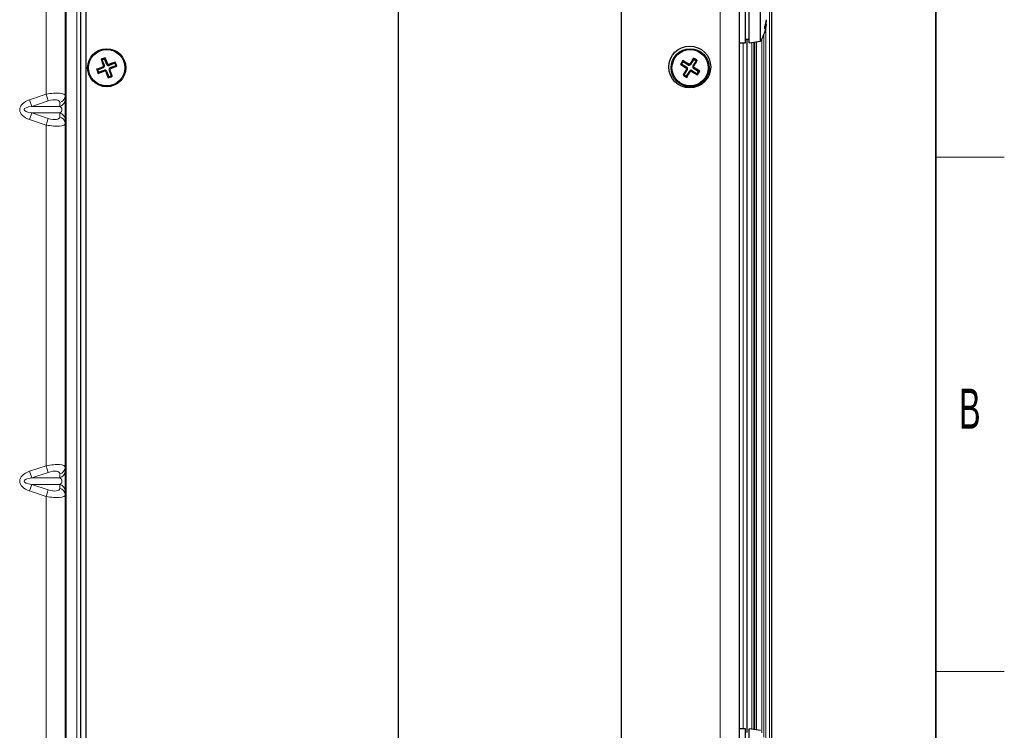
# Model space of a CAD drawing. Header units: millimetres. Extents: x 5 to 418, y 2 to 292.
# Tile 48 of 49: x 328 to 414, y 187 to 249. Entities that reach past the tile are written whole.
import ezdxf

# ---------------------------------------------------------------- set-up
doc = ezdxf.new("R2010")
doc.units = ezdxf.units.MM
doc.layers.add('SLD-0', color=7, linetype='Continuous')
doc.styles.add('SLDTEXTSTYLE0', font='TXT', dxfattribs={"width": 0.605})

msp = doc.modelspace()

# ---------------------------------------------------------------- linework, layer by layer
at = {"color": 7, "linetype": 'Continuous', "lineweight": 18}
for p, q in [((330.1359, 263.9154), (330.1359, 242.7594)), ((389.1359, 263.9154), (389.1359, 88.9154)), ((393.4488, 97.8689), (393.4488, 254.5154)), ((393.6155, 254.5154), (393.6155, 97.8689)), ((331.9026, 252.3487), (331.9026, 118.0154)), ((332.8331, 252.3487), (332.8331, 118.0154)), ((333.5995, 252.3487), (333.5995, 118.0154)), ((360.9579, 118.0154), (360.9579, 252.1487)), ((360.9806, 118.0154), (360.9806, 252.1487)), ((393.1274, 248.5359), (393.1274, 185.9516)), ((392.3203, 247.3572), (392.3203, 187.1402)), ((392.7849, 186.886), (392.7849, 247.6114)), ((392.9513, 247.9625), (392.9513, 186.5349)), ((392.9609, 186.5109), (392.9609, 247.9865)), ((391.1359, 247.2487), (391.1359, 187.2487)), ((391.9023, 187.2099), (391.9023, 247.2876)), ((392.0689, 247.3153), (392.0689, 187.1821)), ((392.1358, 187.171), (392.1358, 247.3265)), ((392.136, 247.3265), (392.136, 187.1709)), ((392.1538, 187.168), (392.1538, 247.3295)), ((335.1476, 245.0974), (335.1187, 245.1722)), ((335.2305, 245.2849), (335.1557, 245.256)), ((335.233, 244.8767), (335.2619, 244.8018)), ((335.4205, 244.7938), (335.3457, 244.7648)), ((335.4512, 245.3703), (335.5261, 245.3993)), ((335.6388, 245.2874), (335.6098, 245.3623)), ((335.6413, 244.8792), (335.7161, 244.9081)), ((335.7242, 245.0667), (335.7531, 244.9919)), ((386.2165, 245.1211), (386.174, 245.0531)), ((386.2627, 244.9214), (386.1947, 244.9639)), ((386.3419, 245.3219), (386.3844, 245.39)), ((386.4635, 244.796), (386.5315, 244.7535)), ((386.5416, 245.3681), (386.4736, 245.4106)), ((386.6633, 244.8422), (386.6208, 244.7742)), ((386.7424, 245.2427), (386.8105, 245.2003)), ((386.7886, 245.043), (386.8311, 245.111)), ((328.6925, 242.2814), (330.1359, 242.7594)), ((328.6925, 242.2814), (328.8837, 241.7041)), ((330.3271, 242.1821), (328.8837, 241.7041)), ((330.3271, 242.1821), (330.1359, 242.7594)), ((328.8837, 241.7041), (331.3271, 241.7041)), ((331.3271, 241.7041), (331.3271, 242.0403)), ((328.6925, 240.5494), (328.8837, 241.1267)), ((330.1359, 240.0714), (328.6925, 240.5494)), ((328.8837, 241.1267), (330.3271, 240.6487)), ((328.8837, 241.1267), (331.3271, 241.1267)), ((330.1359, 240.0714), (330.3271, 240.6487)), ((331.3271, 240.7905), (331.3271, 241.1267)), ((330.1359, 240.0714), (330.1359, 210.2594)), ((328.6925, 209.7814), (330.1359, 210.2594)), ((328.6925, 209.7814), (328.8837, 209.2041)), ((330.3271, 209.6821), (328.8837, 209.2041)), ((330.3271, 209.6821), (330.1359, 210.2594)), ((331.3271, 209.2041), (331.3271, 209.5403)), ((328.6925, 208.0494), (328.8837, 208.6267)), ((328.8837, 209.2041), (331.3271, 209.2041)), ((328.8837, 208.6267), (330.3271, 208.1487)), ((328.8837, 208.6267), (331.3271, 208.6267)), ((331.3271, 208.2905), (331.3271, 208.6267)), ((330.1359, 207.5714), (328.6925, 208.0494)), ((330.1359, 207.5714), (330.3271, 208.1487)), ((330.1359, 207.5714), (330.1359, 177.7594))]:
    msp.add_line(p, q, dxfattribs=at)
at = {"color": 7, "linetype": 'Continuous', "lineweight": 25}
for p, q in [((331.8026, 263.9154), (331.8026, 242.6176)), ((390.8026, 263.9154), (390.8026, 88.9154)), ((380.4692, 263.2487), (380.4692, 89.5821)), ((393.6359, 254.5154), (393.6359, 97.8485)), ((333.1359, 252.3487), (333.1359, 118.0154)), ((333.6359, 118.0154), (333.6359, 252.1487)), ((391.3359, 247.2487), (391.3359, 251.2487)), ((391.6692, 247.2487), (391.6692, 251.2487)), ((392.6692, 247.4154), (392.6692, 251.0821)), ((393.1744, 249.2111), (393.1828, 249.2109)), ((393.1073, 248.901), (393.1828, 248.8841)), ((391.3359, 247.5821), (391.6692, 247.5821)), ((391.4692, 247.5821), (391.4692, 186.9154)), ((391.6692, 247.2487), (392.6692, 247.4154)), ((390.8026, 247.2487), (391.3359, 247.2487)), ((335.0363, 245.787), (334.9444, 245.8276)), ((335.0363, 245.787), (335.257, 245.8724)), ((335.2305, 245.2849), (335.0363, 245.787)), ((335.257, 245.8724), (335.2976, 245.9643)), ((335.4512, 245.3703), (335.257, 245.8724)), ((385.8852, 245.607), (385.8626, 245.7048)), ((386.8268, 245.8247), (386.5416, 245.3681)), ((387.0275, 245.6994), (386.7424, 245.2427)), ((386.8268, 245.8247), (386.8041, 245.9226)), ((386.8268, 245.8247), (387.0275, 245.6994)), ((387.0275, 245.6994), (387.1253, 245.722)), ((334.6455, 244.9032), (334.5537, 244.9438)), ((334.6455, 244.9032), (335.1476, 245.0974)), ((334.6455, 244.9032), (334.7309, 244.6824)), ((334.7309, 244.6824), (335.233, 244.8767)), ((335.4205, 244.7938), (335.6148, 244.2917)), ((336.1409, 245.4817), (335.6388, 245.2874)), ((335.6413, 244.8792), (335.8355, 244.3771)), ((336.2263, 245.2609), (335.7242, 245.0667)), ((336.1409, 245.4817), (336.1815, 245.5735)), ((336.1409, 245.4817), (336.2263, 245.2609)), ((336.2263, 245.2609), (336.3181, 245.2203)), ((385.7599, 245.4063), (385.662, 245.3836)), ((385.7599, 245.4063), (385.8852, 245.607)), ((386.2165, 245.1211), (385.7599, 245.4063)), ((386.3419, 245.3219), (385.8852, 245.607)), ((385.9776, 244.4647), (386.2627, 244.9214)), ((386.1784, 244.3394), (386.4635, 244.796)), ((386.6633, 244.8422), (387.1199, 244.5571)), ((386.7886, 245.043), (387.2452, 244.7579)), ((387.1199, 244.5571), (387.2452, 244.7579)), ((387.2452, 244.7579), (387.3431, 244.7805)), ((334.7309, 244.6824), (334.6903, 244.5906)), ((335.6148, 244.2917), (335.5742, 244.1999)), ((335.6148, 244.2917), (335.8355, 244.3771)), ((335.8355, 244.3771), (335.9274, 244.3365)), ((385.9776, 244.4647), (385.8798, 244.4421)), ((385.9776, 244.4647), (386.1784, 244.3394)), ((386.1784, 244.3394), (386.201, 244.2415)), ((387.1199, 244.5571), (387.1425, 244.4593)), ((331.8026, 242.6176), (331.8026, 242.2814)), ((331.8026, 242.2814), (331.8026, 240.5494)), ((331.8026, 240.5494), (331.8026, 240.2132)), ((331.8026, 240.2132), (331.8026, 210.1176)), ((331.8026, 210.1176), (331.8026, 209.7814)), ((331.8026, 209.7814), (331.8026, 208.0494)), ((331.8026, 208.0494), (331.8026, 207.7132)), ((331.8026, 207.7132), (331.8026, 177.6176)), ((391.3359, 187.2487), (390.8026, 187.2487)), ((391.3359, 185.0168), (391.3359, 187.2487)), ((392.6692, 187.0821), (391.6692, 187.2487)), ((391.6692, 185.0168), (391.6692, 187.2487))]:
    msp.add_line(p, q, dxfattribs=at)
for centre, radius in [((335.4359, 245.0821), 1.6667), ((335.4359, 245.0821), 1.5912), ((386.4692, 245.1487), 1.8333), ((386.5026, 245.0821), 1.6667), ((386.5026, 245.0821), 1.5912)]:
    msp.add_circle(centre, radius, dxfattribs=at)
for centre, radius, start, end in [((391.1607, 249.4814), 2.0315, 337.174981, 354.495255), ((390.6062, 249.4122), 2.5845, 348.435412, 355.533308), ((389.7849, 249.2487), 3.4177, 327.559613, 353.2694), ((392.2094, 249.0096), 0.9815, 327.0621, 352.655602), ((390.9642, 248.5846), 2.0718, 356.9915, 3.0085), ((348.6901, 210.8231), 37.6067, 110.862061, 111.439004), ((369.2688, 258.1881), 36.4821, 199.804304, 200.761404), ((301.5917, 232.0051), 36.4821, 21.539661, 22.496761), ((417.6613, 225.6274), 37.6067, 147.731958, 148.308902), ((367.2734, 214.3139), 36.4821, 58.409559, 59.366659), ((417.2872, 225.8793), 36.4821, 146.674202, 147.631301), ((367.0479, 213.9233), 37.6067, 57.731958, 58.308902), ((355.7344, 264.3112), 36.4821, 328.409559, 329.366659), ((348.5129, 211.2379), 36.4821, 111.539661, 112.496761), ((369.6949, 258.3362), 37.6067, 200.862061, 201.439004), ((322.3299, 278.915), 36.4821, 289.804304, 290.761404), ((335.0953, 245.2326), 0.145, 291.150533, 21.150533), ((335.2853, 244.7414), 0.145, 21.150533, 111.150533), ((369.2801, 258.1591), 36.4821, 201.539661, 202.496761), ((335.5865, 245.4227), 0.145, 201.150533, 291.150533), ((348.5419, 211.2491), 36.4821, 109.804304, 110.761404), ((335.7765, 244.9315), 0.145, 111.150533, 201.150533), ((301.6029, 231.976), 36.4821, 19.804304, 20.761404), ((322.3589, 278.9262), 36.4821, 291.539661, 292.496761), ((301.1769, 231.8279), 37.6067, 20.862061, 21.439004), ((405.7053, 275.8667), 36.4821, 236.674202, 237.631301), ((417.2707, 225.8529), 36.4821, 148.409559, 149.366659), ((355.718, 264.2848), 36.4821, 326.674202, 327.631301), ((386.1397, 244.9982), 0.145, 328.02043, 58.02043), ((386.4187, 245.4449), 0.145, 238.02043, 328.02043), ((386.5865, 244.7192), 0.145, 58.02043, 148.02043), ((405.7317, 275.8502), 36.4821, 238.409559, 239.366659), ((386.8654, 245.166), 0.145, 148.02043, 238.02043), ((367.2998, 214.2975), 36.4821, 56.674202, 57.631301), ((355.3438, 264.5367), 37.6067, 327.731958, 328.308902), ((322.1817, 279.341), 37.6067, 290.862061, 291.439004), ((405.9572, 276.2408), 37.6067, 237.731958, 238.308902)]:
    msp.add_arc(centre, radius, start, end, dxfattribs=at)
at = {"color": 7, "linetype": 'Continuous', "lineweight": 18}
for centre, start, end in [((331.1886, 242.6388), 283.02534, 358.028605), ((331.1886, 242.3025), 283.02534, 358.028605), ((331.1886, 240.5282), 1.971395, 76.97466), ((331.1886, 240.192), 1.971395, 76.97466), ((331.1886, 210.1388), 283.02534, 358.028605), ((331.1886, 209.8025), 283.02534, 358.028605), ((331.1886, 208.0282), 1.971395, 76.97466), ((331.1886, 207.692), 1.971395, 76.97466)]:
    msp.add_arc(centre, 0.6143, start, end, dxfattribs=at)
for centre, major_axis, ratio, start_param, end_param in [((329.5642, 241.4154), (1.7434, 0), 0.5735764, 2.0943951, 4.1887902), ((330.1359, 242.2865), (1.6638, 0.3583), 0.2721206, 6.2246594, 7.7954558), ((330.3271, 241.7091), (0.9856, 0.4064), 0.4161231, 6.1132744, 7.6840707), ((329.5642, 241.4154), (1.3611, 0), 0.2449067, 2.0943951, 4.1887902), ((331.1359, 241.4154), (0.3824, 0), 0.8717234, 5.2359878, 7.3303829), ((330.3271, 241.1217), (0.9856, -0.4064), 0.4161231, 4.8822999, 6.4530962), ((330.1359, 240.5443), (1.6638, -0.3583), 0.2721206, 4.7709148, 6.3417112), ((330.1359, 209.7865), (1.6638, 0.3583), 0.2721206, 6.2246594, 7.7954558), ((329.5642, 208.9154), (1.7434, 0), 0.5735764, 2.0943951, 4.1887902), ((330.3271, 209.2091), (0.9856, 0.4064), 0.4161231, 6.1132744, 7.6840707), ((329.5642, 208.9154), (1.3611, 0), 0.2449067, 2.0943951, 4.1887902), ((331.1359, 208.9154), (0.3824, 0), 0.8717234, 5.2359878, 7.3303829), ((330.1359, 208.0443), (1.6638, -0.3583), 0.2721206, 4.7709148, 6.3417112), ((330.3271, 208.6217), (0.9856, -0.4064), 0.4161231, 4.8822999, 6.4530962)]:
    msp.add_ellipse(centre, major_axis=major_axis, ratio=ratio, start_param=start_param, end_param=end_param, dxfattribs=at)
at = {"color": 7, "linetype": 'Continuous', "lineweight": 25}
for points, knots in [([(335.1187, 245.1722), (335.1219, 245.1737), (335.1286, 245.1767), (335.1374, 245.1832), (335.1452, 245.1911), (335.1514, 245.2001), (335.1561, 245.2101), (335.1591, 245.2206), (335.1602, 245.2316), (335.1595, 245.2436), (335.1571, 245.2516), (335.1557, 245.256)], [0, 0, 0, 0, 0.1062611, 0.2155749, 0.3221544, 0.4318478, 0.5380275, 0.6472958, 0.7533325, 0.8624293, 1, 1, 1, 1]), ([(335.3457, 244.7648), (335.3442, 244.7681), (335.3412, 244.7747), (335.3347, 244.7836), (335.3269, 244.7913), (335.3179, 244.7976), (335.3079, 244.8023), (335.2973, 244.8052), (335.2864, 244.8063), (335.2744, 244.8057), (335.2664, 244.8032), (335.2619, 244.8018)], [0, 0, 0, 0, 0.1062611, 0.2155749, 0.3221544, 0.4318478, 0.5380275, 0.6472958, 0.7533325, 0.8624293, 1, 1, 1, 1]), ([(335.5261, 245.3993), (335.5275, 245.396), (335.5305, 245.3894), (335.5371, 245.3805), (335.5449, 245.3728), (335.5539, 245.3665), (335.5639, 245.3618), (335.5745, 245.3589), (335.5854, 245.3578), (335.5974, 245.3584), (335.6054, 245.3609), (335.6098, 245.3623)], [0, 0, 0, 0, 0.1062611, 0.2155749, 0.3221544, 0.4318478, 0.5380275, 0.6472958, 0.7533325, 0.8624293, 1, 1, 1, 1]), ([(335.7531, 244.9919), (335.7499, 244.9904), (335.7432, 244.9874), (335.7344, 244.9809), (335.7266, 244.973), (335.7204, 244.964), (335.7157, 244.954), (335.7127, 244.9435), (335.7116, 244.9325), (335.7122, 244.9205), (335.7147, 244.9126), (335.7161, 244.9081)], [0, 0, 0, 0, 0.1062611, 0.2155749, 0.3221544, 0.4318478, 0.5380275, 0.6472958, 0.7533325, 0.8624293, 1, 1, 1, 1]), ([(386.1947, 244.9639), (386.1964, 244.967), (386.1999, 244.9734), (386.2031, 244.9839), (386.2046, 244.9948), (386.2042, 245.0058), (386.2019, 245.0166), (386.198, 245.0268), (386.1923, 245.0362), (386.1846, 245.0455), (386.1778, 245.0504), (386.174, 245.0531)], [0, 0, 0, 0, 0.1062611, 0.2155749, 0.3221544, 0.4318478, 0.5380275, 0.6472958, 0.7533325, 0.8624293, 1, 1, 1, 1]), ([(386.3844, 245.39), (386.3875, 245.3882), (386.3939, 245.3847), (386.4044, 245.3815), (386.4153, 245.3801), (386.4263, 245.3805), (386.4371, 245.3827), (386.4473, 245.3867), (386.4567, 245.3923), (386.466, 245.4), (386.4709, 245.4068), (386.4736, 245.4106)], [0, 0, 0, 0, 0.1062611, 0.2155749, 0.3221544, 0.4318478, 0.5380275, 0.6472958, 0.7533325, 0.8624293, 1, 1, 1, 1]), ([(386.6208, 244.7742), (386.6176, 244.7759), (386.6112, 244.7794), (386.6007, 244.7826), (386.5898, 244.7841), (386.5788, 244.7837), (386.568, 244.7814), (386.5578, 244.7775), (386.5484, 244.7718), (386.5392, 244.7641), (386.5343, 244.7573), (386.5315, 244.7535)], [0, 0, 0, 0, 0.10626112, 0.21557494, 0.32215443, 0.43184782, 0.53802751, 0.64729579, 0.75333253, 0.86242935, 1, 1, 1, 1]), ([(386.8105, 245.2003), (386.8087, 245.1971), (386.8052, 245.1907), (386.8021, 245.1802), (386.8006, 245.1693), (386.801, 245.1583), (386.8032, 245.1475), (386.8072, 245.1373), (386.8128, 245.1279), (386.8205, 245.1187), (386.8273, 245.1138), (386.8311, 245.111)], [0, 0, 0, 0, 0.1062611, 0.2155749, 0.3221544, 0.4318478, 0.5380275, 0.6472958, 0.7533325, 0.8624293, 1, 1, 1, 1])]:
    msp.add_open_spline(points, degree=3, knots=knots, dxfattribs=at)
at = {"layer": 'SLD-0', "lineweight": 35}
msp.add_line((408, 12), (408, 282.5), dxfattribs=at)
at = {"layer": 'SLD-0', "lineweight": 18}
for p, q in [((408, 237.25), (414, 237.25)), ((408, 192.25), (414, 192.25))]:
    msp.add_line(p, q, dxfattribs=at)

# ---------------------------------------------------------------- texts
at = {"layer": 'SLD-0', "insert": (410.9816, 217.0011), "char_height": 3.5, "attachment_point": 2, "style": 'SLDTEXTSTYLE0'}
msp.add_mtext('B', dxfattribs=at)

doc.saveas('drawing.dxf')
